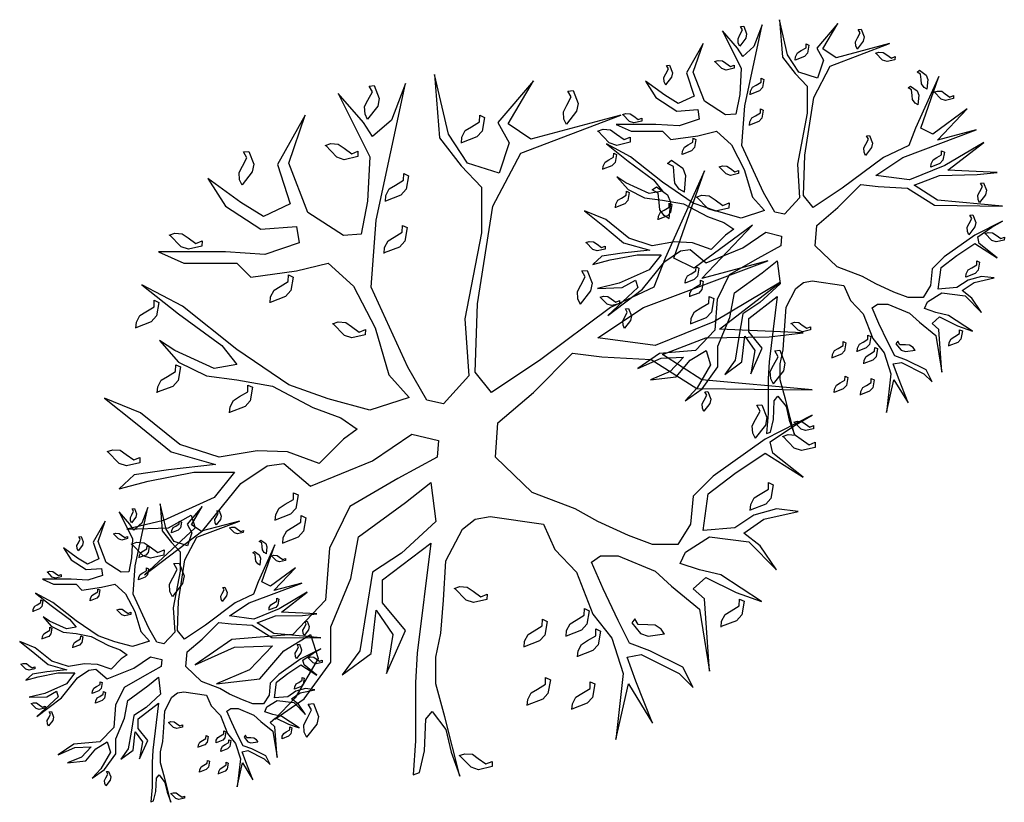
# Model space of a CAD drawing. Extents: x -3.1 to 11.8, y 15 to 26.8.
import ezdxf

# ---------------------------------------------------------------- set-up
doc = ezdxf.new("R2010")
doc.units = 0
doc.header["$MEASUREMENT"] = 0
doc.layers.add('DIBUJO', color=5, linetype='CONTINUOUS')
doc.layers.add('MUR', color=13, linetype='CONTINUOUS')

# ---------------------------------------------------------------- blocks, each defined once
blk = doc.blocks.new('ARBOL')
at = {"layer": 'DIBUJO'}
blk.add_lwpolyline([(-1.139, -0.4058), (-0.5864, -0.1804), (-0.2368, 0.0564), (0, 0), (-0.0113, -0.1466), (-0.3609, -0.3382), (-0.7894, -0.5862), (-0.9699, -0.9582), (-1.0037, -1.4204), (-1.2969, -1.7248), (-1.8383, -1.7699), (-2.1653, -1.9954), (-1.8157, -1.8376), (-1.4774, -1.8263), (-1.6804, -2.0405), (-1.9736, -2.1645), (-1.5901, -2.1194), (-1.3759, -1.8714), (-1.139, -1.7248), (-1.0714, -1.939), (-1.2744, -2.2885), (-1.4548, -2.4801), (-1.1954, -2.2998), (-0.9586, -1.9728), (-0.9586, -1.6572), (-0.7782, -1.2288), (-0.7105, -0.8568), (-0.2932, -0.5524), (-0.0677, -0.372), (-0.0226, -0.7215), (-0.3271, -1.0033), (-0.5864, -1.1724), (-0.6428, -1.5219), (-0.6992, -1.8714), (-0.8571, -2.0856), (-0.5977, -1.8939), (-0.5526, -1.5106), (-0.406, -1.7248), (-0.4624, -2.0743), (-0.2932, -1.691), (-0.4962, -1.443), (-0.4962, -1.2401), (-0.0677, -0.9131), (-0.1898, -1.8929), (-0.203, -2.1532), (-0.203, -2.6718), (-0.2256, -2.9762), (-0.1692, -2.9536), (-0.1241, -2.762), (-0.1128, -2.4801), (-0.0564, -2.4125), (0.0677, -2.5703), (0.1128, -2.7732), (0.1917, -2.9874), (0.0564, -2.4576), (-0.0226, -2.1645), (-0.0226, -1.9277), (0.0226, -1.7136), (0.0451, -1.4204), (0.0677, -1.071), (0.2143, -0.7891), (0.3271, -0.6989), (0.4624, -0.6764), (0.936, -0.744), (1.0375, -0.9695), (1.2293, -1.1724), (1.3759, -1.5445), (1.545, -1.7586), (1.6465, -2.0743), (1.5789, -2.6605), (1.6916, -2.1645), (1.9059, -2.514), (1.7593, -2.1419), (1.6804, -1.9277), (1.8044, -1.9052), (2.1427, -2.0743), (2.2668, -2.1983), (2.1766, -2.0179), (1.8834, -1.8714), (1.7029, -1.8037), (1.6014, -1.6008), (1.4661, -1.319), (1.3646, -1.0822), (1.4435, -1.0259), (1.6014, -1.0259), (1.9285, -1.1612), (2.0751, -1.2964), (2.3232, -1.4994), (2.4134, -2.0518), (2.3683, -1.4092), (2.2668, -1.319), (2.3796, -1.2175), (2.6502, -1.3528), (2.8758, -1.4317), (2.5149, -1.195), (2.3232, -1.1499), (2.154, -1.0935), (2.1991, -0.9921), (2.4134, -0.8568), (2.763, -0.9019), (3.0111, -1.1499), (2.8645, -0.9357), (2.7179, -0.823), (2.8984, -0.6989), (3.2028, -0.6313), (3.0111, -0.6088), (2.8081, -0.6651), (2.639, -0.7779), (2.357, -0.8004), (2.4021, -0.4735), (2.639, -0.2931), (2.9096, -0.1127), (3.248, -0.3269), (2.9773, -0.1127), (2.9547, -0.0113), (3.169, 0.1353), (3.3269, 0.2255), (2.9096, 0.0113), (2.4472, -0.3157), (2.2668, -0.496), (2.2442, -0.744), (2.1315, -0.9244), (1.9059, -0.9244), (1.6916, -0.8455), (1.421, -0.7215), (1.218, -0.6088), (0.8345, -0.4622), (0.5075, -0.1466), (0.53, 0.1578), (0.8458, 0.4284), (1.1954, 0.7779), (1.4548, 0.744), (1.8946, 0.7215), (2.3006, 0.4622), (3.3269, 0.4509), (2.3457, 0.5411), (1.9961, 0.7666), (2.3796, 0.9131), (2.9435, 0.9244), (3.248, 0.9582), (2.5036, 0.9921), (3.045, 1.4092), (2.4585, 1.0597), (1.9285, 0.8455), (1.421, 0.9131), (1.827, 1.1837), (2.9322, 1.6008), (2.3457, 1.443), (2.7969, 1.9165), (2.2781, 1.5332), (2.0976, 1.6234), (2.3683, 2.4012), (2.0187, 1.6234), (1.9172, 1.3641), (1.5338, 1.1837), (0.9135, 0.7215), (0.4737, 0.4284), (0.3271, 0.6088), (0.3496, 1.2175), (0.4849, 2.0856), (0.733, 2.5591), (1.624, 2.8973), (0.8233, 2.6831), (0.6203, 2.8183), (0.8458, 3.2016), (0.53, 2.8296), (0.6315, 2.6492), (0.5413, 2.3787), (0.2594, 2.4689), (0.0902, 2.7282), (-0.0338, 3.258), (0.0113, 2.6943), (0.203, 2.4463), (0.3834, 2.2547), (0.3834, 1.8488), (0.2368, 1.0822), (0.2707, 0.5749), (0.0451, 0.3269), (-0.1015, 0.3607), (-0.2707, 0.6539), (-0.5977, 1.3641), (-0.5526, 1.9616), (-0.2932, 3.1791), (-0.4173, 2.8522), (-0.5864, 2.7056), (-0.6654, 2.8296), (-0.8909, 3.0889), (-0.609, 2.5252), (-0.6315, 2.1307), (-0.6879, 1.8376), (-0.8458, 1.8263), (-1.1616, 2.0292), (-1.3308, 2.4689), (-1.1842, 2.8973), (-1.4323, 2.4576), (-1.3195, 2.1081), (-1.5563, 1.9954), (-1.7593, 2.1194), (-2.0525, 2.3336), (-1.8946, 2.0856), (-1.5789, 1.8827), (-1.2631, 1.9052), (-1.2405, 1.7586), (-1.545, 1.6572), (-1.8946, 1.6797), (-2.4924, 1.6797), (-2.2668, 1.5783), (-1.7931, 1.5783), (-1.6691, 1.4543), (-1.2631, 1.5106), (-0.9812, 1.5783), (-0.7556, 1.3754), (-0.5639, 1.0033), (-0.4398, 0.5862), (-0.2594, 0.3833), (-0.609, 0.2706), (-0.9812, 0.372), (-1.3308, 0.496), (-1.7931, 0.8117), (-2.2781, 1.195), (-2.639, 1.3866), (-2.3119, 1.1273), (-1.9285, 0.8455), (-1.7931, 0.6764), (-1.9961, 0.6426), (-2.3457, 0.8004), (-2.4811, 0.8906), (-2.3119, 0.6989), (-2.0638, 0.5749), (-1.7931, 0.5411), (-1.4774, 0.4848), (-1.1165, 0.2931), (-0.8684, 0.2029), (-0.7218, 0.1015), (-0.8458, 0.0113), (-1.0601, -0.2029), (-1.342, -0.1015), (-1.6127, -0.0902), (-1.951, -0.1466), (-2.3006, -0.0338), (-2.6502, 0.248), (-2.9716, 0.3785), (-2.6954, 0.1578), (-2.3796, -0.1015), (-1.9849, -0.2142), (-2.4021, -0.2593), (-2.7066, -0.3044), (-2.842, -0.4284), (-2.5826, -0.3607), (-2.1766, -0.2818), (-1.8157, -0.2818), (-1.9961, -0.5073), (-2.4472, -0.7102), (-2.7743, -0.7891), (-2.4021, -0.7779), (-2.1991, -0.6651), (-2.1653, -0.7779), (-2.6164, -1.195), (-2.0976, -0.8004), (-1.7593, -0.3833), (-1.5225, -0.2255), (-1.3759, -0.2029)], close=True, dxfattribs=at)
for points in [[(-0.6293, 2.8583), (-0.6525, 2.9064), (-0.657, 2.9721), (-0.6271, 3.029), (-0.5876, 3.1038), (-0.6173, 3.1555), (-0.5712, 3.1603), (-0.5269, 3.0457), (-0.5401, 2.9776), (-0.6312, 2.861)], [(1.1413, 2.8132), (1.1181, 2.8613), (1.1136, 2.927), (1.1435, 2.9839), (1.183, 3.0587), (1.1533, 3.1104), (1.1994, 3.1152), (1.2437, 3.0006), (1.2305, 2.9325), (1.1394, 2.8159)], [(0.205, 2.6469), (0.2099, 2.7001), (0.2399, 2.7587), (0.2948, 2.7921), (0.3672, 2.8358), (0.3684, 2.8955), (0.4103, 2.8759), (0.3893, 2.7548), (0.3428, 2.7032), (0.2048, 2.6503)], [(1.4156, 2.7539), (1.4664, 2.7703), (1.5321, 2.7659), (1.5844, 2.7285), (1.6532, 2.6792), (1.7084, 2.7016), (1.7069, 2.6553), (1.5874, 2.627), (1.5217, 2.6494), (1.4186, 2.7554)], [(-1.0088, 2.627), (-0.958, 2.6434), (-0.8922, 2.6389), (-0.8399, 2.6016), (-0.7712, 2.5523), (-0.7159, 2.5747), (-0.7174, 2.5284), (-0.837, 2.5), (-0.9027, 2.5224), (-1.0058, 2.6285)], [(-1.7458, 2.272), (-1.7689, 2.3201), (-1.7734, 2.3859), (-1.7435, 2.4428), (-1.7041, 2.5175), (-1.7338, 2.5693), (-1.6877, 2.5741), (-1.6433, 2.4595), (-1.6566, 2.3913), (-1.7477, 2.2748)], [(2.1906, 2.2106), (2.1451, 2.2385), (2.1058, 2.2914), (2.1002, 2.3554), (2.093, 2.4397), (2.04, 2.4671), (2.0762, 2.4961), (2.1754, 2.4237), (2.2011, 2.3592), (2.1875, 2.2119)], [(-0.4717, 2.1284), (-0.4668, 2.1815), (-0.4368, 2.2402), (-0.3818, 2.2735), (-0.3095, 2.3173), (-0.3083, 2.3769), (-0.2663, 2.3573), (-0.2873, 2.2362), (-0.3338, 2.1847), (-0.4719, 2.1317)], [(2.0553, 1.9739), (2.0098, 2.0018), (1.9705, 2.0547), (1.9649, 2.1187), (1.9577, 2.2029), (1.9047, 2.2304), (1.9409, 2.2593), (2.0401, 2.1869), (2.0658, 2.1224), (2.0522, 1.9752)], [(2.2953, 2.1677), (2.3461, 2.1841), (2.4118, 2.1796), (2.4641, 2.1423), (2.5328, 2.093), (2.5881, 2.1154), (2.5866, 2.0691), (2.4671, 2.0407), (2.4013, 2.0631), (2.2983, 2.1692)], [(-2.3962, 1.8295), (-2.3454, 1.8459), (-2.2797, 1.8414), (-2.2274, 1.8041), (-2.1587, 1.7548), (-2.1034, 1.7772), (-2.1049, 1.7309), (-2.2244, 1.7025), (-2.2902, 1.7249), (-2.3932, 1.831)], [(-0.483, 1.6661), (-0.4781, 1.7193), (-0.448, 1.778), (-0.3931, 1.8113), (-0.3207, 1.8551), (-0.3196, 1.9147), (-0.2776, 1.8951), (-0.2986, 1.774), (-0.3451, 1.7224), (-0.4832, 1.6695)], [(1.2654, 1.2123), (1.2422, 1.2604), (1.2377, 1.3262), (1.2676, 1.3831), (1.3071, 1.4578), (1.2774, 1.5096), (1.3234, 1.5144), (1.3678, 1.3998), (1.3545, 1.3316), (1.2635, 1.2151)], [(-1.498, 1.2265), (-1.4931, 1.2796), (-1.463, 1.3383), (-1.4081, 1.3716), (-1.3357, 1.4154), (-1.3345, 1.475), (-1.2926, 1.4554), (-1.3136, 1.3344), (-1.3601, 1.2828), (-1.4982, 1.2298)], [(-2.6934, 1.001), (-2.6885, 1.0542), (-2.6585, 1.1128), (-2.6035, 1.1462), (-2.5312, 1.1899), (-2.53, 1.2496), (-2.488, 1.2299), (-2.509, 1.1089), (-2.5555, 1.0573), (-2.6936, 1.0044)], [(2.2462, 1.0348), (2.2511, 1.088), (2.2811, 1.1467), (2.3361, 1.18), (2.4084, 1.2237), (2.4096, 1.2834), (2.4516, 1.2638), (2.4306, 1.1427), (2.3841, 1.0911), (2.246, 1.0382)], [(-0.9414, 1.0404), (-0.8906, 1.0568), (-0.8249, 1.0523), (-0.7726, 1.015), (-0.7039, 0.9657), (-0.6486, 0.9881), (-0.6501, 0.9418), (-0.7696, 0.9134), (-0.8353, 0.9358), (-0.9384, 1.0418)], [(2.9825, 0.5011), (2.9594, 0.5492), (2.9549, 0.6149), (2.9848, 0.6718), (3.0243, 0.7466), (2.9946, 0.7983), (3.0406, 0.8031), (3.085, 0.6885), (3.0717, 0.6204), (2.9807, 0.5038)], [(-2.5017, 0.4261), (-2.4968, 0.4792), (-2.4667, 0.5379), (-2.4118, 0.5712), (-2.3394, 0.615), (-2.3383, 0.6746), (-2.2963, 0.655), (-2.3173, 0.534), (-2.3638, 0.4824), (-2.5019, 0.4294)], [(-1.8589, 0.2457), (-1.8539, 0.2989), (-1.8239, 0.3575), (-1.769, 0.3909), (-1.6966, 0.4346), (-1.6954, 0.4942), (-1.6535, 0.4746), (-1.6745, 0.3536), (-1.721, 0.302), (-1.859, 0.249)], [(2.8217, 0.0174), (2.7985, 0.0655), (2.794, 0.1312), (2.8239, 0.1881), (2.8634, 0.2629), (2.8337, 0.3146), (2.8798, 0.3194), (2.9241, 0.2048), (2.9108, 0.1367), (2.8198, 0.0201)], [(3.0621, 0.037), (3.1129, 0.0535), (3.1787, 0.049), (3.231, 0.0116), (3.2997, -0.0377), (3.355, -0.0152), (3.3535, -0.0615), (3.234, -0.0899), (3.1682, -0.0675), (3.0651, 0.0385)], [(-2.9488, -0.0983), (-2.898, -0.0818), (-2.8323, -0.0863), (-2.78, -0.1236), (-2.7113, -0.1729), (-2.656, -0.1505), (-2.6575, -0.1968), (-2.777, -0.2252), (-2.8428, -0.2028), (-2.9458, -0.0968)], [(2.7763, -0.6223), (2.7812, -0.5692), (2.8112, -0.5105), (2.8661, -0.4772), (2.9385, -0.4334), (2.9397, -0.3738), (2.9816, -0.3934), (2.9606, -0.5145), (2.9141, -0.566), (2.7761, -0.619)], [(-1.4529, -0.7125), (-1.4479, -0.6594), (-1.4179, -0.6007), (-1.363, -0.5674), (-1.2906, -0.5236), (-1.2894, -0.464), (-1.2475, -0.4836), (-1.2685, -0.6046), (-1.315, -0.6562), (-1.4531, -0.7092)], [(-1.3852, -0.9155), (-1.3803, -0.8623), (-1.3503, -0.8036), (-1.2953, -0.7703), (-1.223, -0.7265), (-1.2218, -0.6669), (-1.1798, -0.6865), (-1.2008, -0.8076), (-1.2473, -0.8592), (-1.3854, -0.9121)], [(-2.7346, -0.9212), (-2.6838, -0.9048), (-2.618, -0.9093), (-2.5657, -0.9466), (-2.497, -0.9959), (-2.4417, -0.9735), (-2.4432, -1.0198), (-2.5627, -1.0482), (-2.6285, -1.0258), (-2.7316, -0.9197)], [(-2.366, -1.3918), (-2.3892, -1.3437), (-2.3937, -1.278), (-2.3638, -1.2211), (-2.3243, -1.1463), (-2.354, -1.0946), (-2.308, -1.0898), (-2.2636, -1.2043), (-2.2769, -1.2725), (-2.3679, -1.389)], [(0.1412, -1.3158), (0.192, -1.2994), (0.2578, -1.3038), (0.3101, -1.3412), (0.3788, -1.3905), (0.4341, -1.3681), (0.4326, -1.4144), (0.3131, -1.4427), (0.2473, -1.4203), (0.1442, -1.3143)], [(2.5169, -1.6595), (2.5218, -1.6063), (2.5518, -1.5477), (2.6067, -1.5143), (2.6791, -1.4706), (2.6803, -1.411), (2.7223, -1.4306), (2.7012, -1.5516), (2.6547, -1.6032), (2.5167, -1.6562)], [(1.1372, -1.743), (1.1421, -1.6898), (1.1721, -1.6312), (1.227, -1.5978), (1.2994, -1.5541), (1.3006, -1.4944), (1.3426, -1.5141), (1.3216, -1.6351), (1.2751, -1.6867), (1.137, -1.7397)], [(0.7633, -1.8385), (0.7682, -1.7854), (0.7982, -1.7267), (0.8531, -1.6934), (0.9255, -1.6496), (0.9267, -1.59), (0.9687, -1.6096), (0.9476, -1.7306), (0.9012, -1.7822), (0.7631, -1.8352)], [(2.0141, -1.7222), (1.9838, -1.6783), (1.9288, -1.6419), (1.8646, -1.6398), (1.7801, -1.6372), (1.7497, -1.5858), (1.7228, -1.6235), (1.8005, -1.7187), (1.8664, -1.7408), (2.0127, -1.7192)], [(1.2384, -1.9257), (1.2433, -1.8725), (1.2733, -1.8138), (1.3283, -1.7805), (1.4006, -1.7367), (1.4018, -1.6771), (1.4438, -1.6967), (1.4228, -1.8178), (1.3763, -1.8694), (1.2382, -1.9223)], [(0.7914, -2.3584), (0.7963, -2.3053), (0.8263, -2.2466), (0.8812, -2.2133), (0.9536, -2.1695), (0.9548, -2.1099), (0.9968, -2.1295), (0.9758, -2.2506), (0.9293, -2.3021), (0.7912, -2.3551)], [(1.1878, -2.395), (1.1927, -2.3418), (1.2227, -2.2832), (1.2776, -2.2498), (1.35, -2.2061), (1.3512, -2.1464), (1.3932, -2.1661), (1.3722, -2.2871), (1.3257, -2.3387), (1.1876, -2.3916)], [(-1.1706, -2.6431), (-1.1938, -2.595), (-1.1983, -2.5293), (-1.1684, -2.4724), (-1.1289, -2.3976), (-1.1586, -2.3459), (-1.1125, -2.3411), (-1.0682, -2.4557), (-1.0814, -2.5239), (-1.1725, -2.6404)], [(0.1863, -2.8039), (0.2371, -2.7874), (0.3029, -2.7919), (0.3552, -2.8293), (0.4239, -2.8785), (0.4792, -2.8561), (0.4777, -2.9024), (0.3582, -2.9308), (0.2924, -2.9084), (0.1893, -2.8024)]]:
    blk.add_lwpolyline(points, dxfattribs=at)

msp = doc.modelspace()

# ---------------------------------------------------------------- block references
at = {"layer": 'MUR'}
msp.add_blockref('ARBOL', (8.409, 23.54), dxfattribs=at)
for p, xscale, yscale, zscale in [((3.238, 20.459), 1.692249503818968, 1.692249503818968, 1.692249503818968), ((-0.929, 17.161), 0.72, 0.72, 0.72)]:
    msp.add_blockref('ARBOL', p, dxfattribs=dict(at, xscale=xscale, yscale=yscale, zscale=zscale))

doc.saveas('drawing.dxf')
